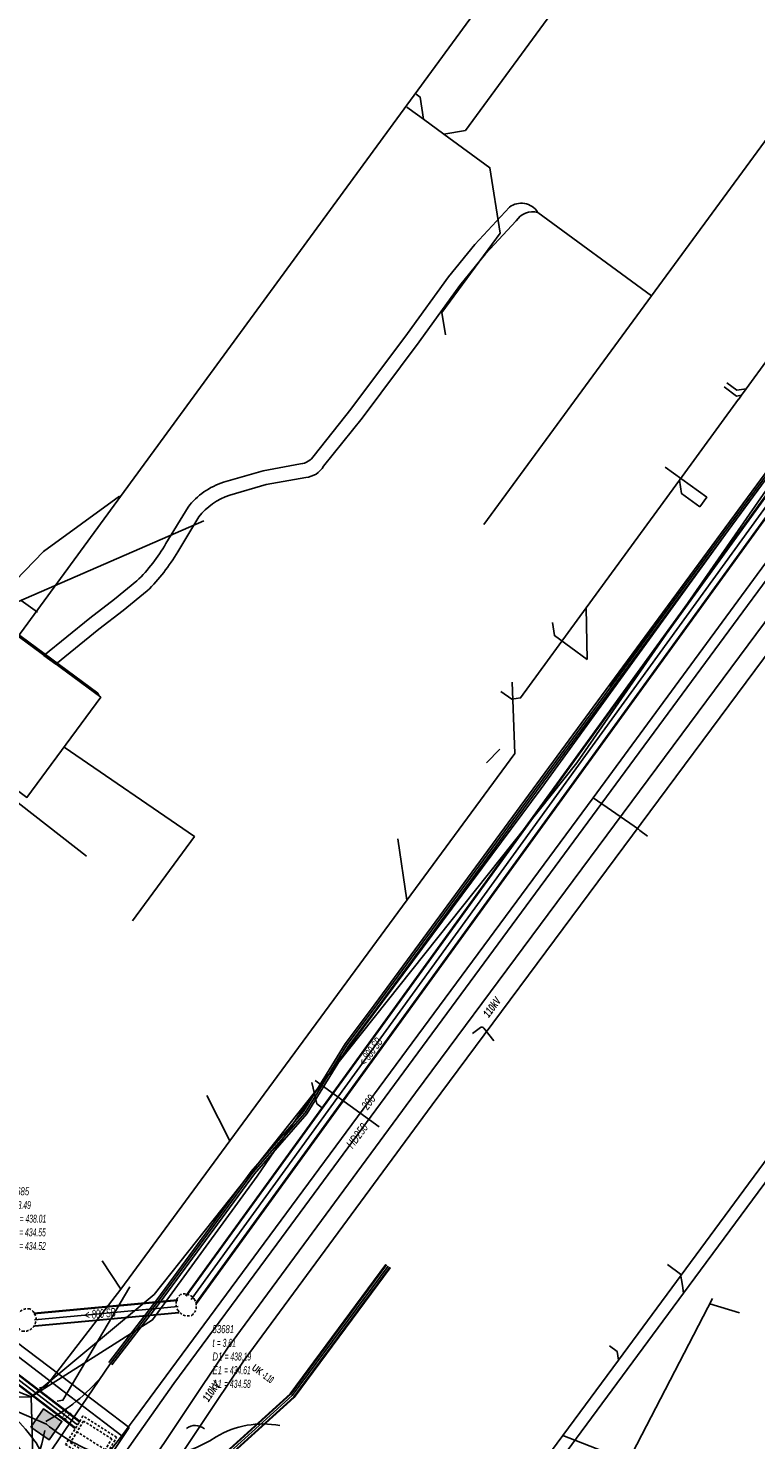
# Model space of a CAD drawing. Header units: metres. Extents: x 2695563 to 2696938, y 1260544 to 1262032.
# Tile 97 of 256: x 2696288 to 2696334, y 1261152 to 1261241. Entities that reach past the tile are written whole.
import ezdxf

# ---------------------------------------------------------------- set-up
doc = ezdxf.new("R2010")
doc.units = ezdxf.units.M
doc.linetypes.add('AUSGEZOGEN', pattern=[0])
doc.linetypes.add('STRICHLINIE2_S3', pattern=[0.25, 0.15, -0.1])
for name, color, linetype in [('AW_LK_ Haltung Text', 7, 'AUSGEZOGEN'), ('AW_LK_Ein-Auslauftext', 24, 'AUSGEZOGEN'), ('AW_LK_Haltung', 24, 'AUSGEZOGEN'), ('AW_LK_Normschacht Text', 24, 'AUSGEZOGEN'), ('AW_LK_Schacht Detaillinie', 24, 'AUSGEZOGEN'), ('AW_LK_Schacht Detailpolygon', 24, 'AUSGEZOGEN'), ('EW_Hoehenpunkt_Text', 7, 'AUSGEZOGEN'), ('EW_LK_Bauwerk_FL_Linie_Punkt', 1, 'AUSGEZOGEN'), ('EW_LK_Trasseabs', 1, 'AUSGEZOGEN'), ('EW_LK_Trasseabs_Text', 1, 'AUSGEZOGEN'), ('EW_LK_Trasserand', 1, 'AUSGEZOGEN'), ('FM_LK_SW_BAUWERK', 94, 'AUSGEZOGEN'), ('FM_LK_SW_TRASSEKANTE', 94, 'AUSGEZOGEN'), ('GA_LK_Leitung', 32, 'AUSGEZOGEN'), ('GA_LK_Leitung_Text', 32, 'AUSGEZOGEN'), ('TV_LK_LEITUNG', 92, 'AUSGEZOGEN'), ('WA_LK_Leitung', 171, 'AUSGEZOGEN'), ('WA_LK_Leitung_Text', 171, 'AUSGEZOGEN')]:
    doc.layers.add(name, color=color, linetype=linetype)
doc.styles.add('ARIAL', font='arial.ttf')
doc.styles.add('ARIALNARROW', font='ARIALN.TTF')
pattern_1 = [(0, (2708005, 1273150), (6075, 6075), [6075, -6075]), (90, (2708005, 1273150), (-6075, 6075), [6075, -6075])]

# ---------------------------------------------------------------- blocks, each defined once
blk = doc.blocks.new('COMPLEXOBJECT_1506')
at = {"layer": 'AW_LK_Schacht Detailpolygon', "color": 24, "linetype": 'STRICHLINIE2_S3', "transparency": 33554687}
for centre, radius, start, end in [((6286.729, 11160.021), 0.747, 79.67683, 162.62796), ((6286.515, 11160.094), 0.748, 338.98881, 62.25825), ((6286.726, 11160.021), 0.744, 162.55055, 243.51954), ((6286.516, 11160.091), 0.746, 260.61363, 339.19206)]:
    blk.add_arc(centre, radius, start, end, dxfattribs=at)
blk = doc.blocks.new('COMPLEXOBJECT_1507')
at = {"layer": 'AW_LK_Schacht Detailpolygon', "color": 24, "linetype": 'STRICHLINIE2_S3', "transparency": 33554687}
blk.add_line((6296.374, 11161.671), (6296.374, 11161.667), dxfattribs=at)
for centre, radius, start, end in [((6296.837, 11161.07), 0.756, 127.79042, 208.83478), ((6296.602, 11160.946), 0.76, 27.94863, 107.41938), ((6296.603, 11160.946), 0.759, 307.68189, 28.02231), ((6296.841, 11161.07), 0.759, 208.71338, 287.32985)]:
    blk.add_arc(centre, radius, start, end, dxfattribs=at)
blk = doc.blocks.new('COMPLEXOBJECT_1638')
at = {"layer": 'EW_LK_Trasserand', "color": 1, "linetype": 'AUSGEZOGEN', "transparency": 33554687}
for points in [[(6284.21, 11155.411), (6274.369, 11162.933), (6267.059, 11168.237), (6266.266, 11168.812), (6264.962, 11169.745), (6264.351, 11168.892)], [(6264.351, 11168.892), (6265.652, 11167.96), (6266.412, 11167.409), (6273.742, 11162.091), (6283.513, 11154.622)], [(6289.163, 11148.319), (6291.07, 11146.929), (6291.689, 11147.777), (6289.891, 11149.088)]]:
    blk.add_lwpolyline(points, dxfattribs=at)
for centre, radius, start, end in [((6275.705, 11143.994), 14.236, 35.7164, 53.31629), ((6275.273, 11143.549), 13.802, 35.69782, 53.34536), ((6296.537, 11157.075), 11.448, 208.55688, 229.89831), ((6297.109, 11157.663), 11.209, 208.55814, 229.91196)]:
    blk.add_arc(centre, radius, start, end, dxfattribs=at)
blk = doc.blocks.new('COMPLEXOBJECT_1780')
at = {"layer": 'EW_LK_Trasserand', "color": 1, "linetype": 'AUSGEZOGEN', "transparency": 33554687}
for p, q in [((6318.876, 11229.918), (6318.865, 11229.932)), ((6296.841, 11211.334), (6295.447, 11209.023)), ((6296.189, 11208.511), (6297.513, 11210.706))]:
    blk.add_line(p, q, dxfattribs=at)
for points in [[(6317.095, 11230.249), (6314.911, 11227.882), (6313.261, 11225.862), (6310.678, 11222.283), (6307.104, 11217.497), (6304.779, 11214.588)], [(6305.385, 11213.906), (6307.816, 11216.947), (6311.404, 11221.751), (6313.975, 11225.314), (6315.591, 11227.292), (6317.513, 11229.375)], [(6303.925, 11214.057), (6301.564, 11213.622), (6299.073, 11212.901)], [(6299.467, 11212.079), (6301.772, 11212.746), (6304.255, 11213.203)], [(6293.615, 11206.675), (6292.202, 11205.514), (6290.654, 11204.332), (6287.762, 11201.967), (6288.513, 11201.414)], [(6288.513, 11201.414), (6291.212, 11203.626), (6292.76, 11204.808), (6294.263, 11206.043)]]:
    blk.add_lwpolyline(points, dxfattribs=at)
for centre, radius, start, end in [((6317.834, 11229.273), 1.224, 32.56102, 127.13139), ((6318.562, 11228.724), 1.234, 75.25251, 148.19077), ((6303.852, 11215.126), 1.072, 273.88805, 329.85698), ((6304.158, 11214.618), 1.418, 273.90676, 329.8667), ((6300.572, 11208.393), 4.751, 108.39143, 141.75095), ((6300.794, 11208.113), 4.182, 108.50452, 141.68393), ((6285.987, 11214.515), 10.939, 314.21333, 329.86122), ((6286.175, 11214.34), 11.587, 314.26831, 329.79552)]:
    blk.add_arc(centre, radius, start, end, dxfattribs=at)
blk = doc.blocks.new('COMPLEXOBJECT_1954')
at = {"layer": 'EW_LK_Trasseabs', "color": 1, "linetype": 'AUSGEZOGEN', "transparency": 33554687}
blk.add_line((6314.76, 11178.129), (6315.264, 11178.498), dxfattribs=at)
blk.add_arc((6315.357, 11178.373), 0.156, 35.3381, 126.6634, dxfattribs=at)
blk = doc.blocks.new('COMPLEXOBJECT_2766')
at = {"layer": 'FM_LK_SW_TRASSEKANTE', "color": 94, "linetype": 'AUSGEZOGEN', "transparency": 33554687}
blk.add_line((6279.23, 11195.047), (6264.535, 11175.816), dxfattribs=at)
blk.add_lwpolyline([(6290.443, 11189.309), (6286.327, 11192.53), (6282.59, 11195.456)], dxfattribs=at)
blk.add_arc((6281.075, 11193.897), 2.174, 45.81783, 148.06268, dxfattribs=at)
blk = doc.blocks.new('COMPLEXOBJECT_2767')
at = {"layer": 'FM_LK_SW_TRASSEKANTE', "color": 94, "linetype": 'AUSGEZOGEN', "transparency": 33554687}
blk.add_lwpolyline([(6291.944, 11157.307), (6291.94, 11157.303), (6286.181, 11148.814)], dxfattribs=at)
blk.add_arc((6275.389, 11155.366), 12.626, 328.73685, 349.62664, dxfattribs=at)
blk = doc.blocks.new('COMPLEXOBJECT_2786')
at = {"layer": 'FM_LK_SW_TRASSEKANTE', "color": 94, "linetype": 'AUSGEZOGEN', "transparency": 33554687}
for centre, radius, start, end in [((6301.53, 11147.875), 5.628, 78.75671, 121.19897), ((6293.694, 11160.459), 9.197, 255.53079, 302.3419)]:
    blk.add_arc(centre, radius, start, end, dxfattribs=at)
blk = doc.blocks.new('COMPLEXOBJECT_2787')
at = {"layer": 'FM_LK_SW_TRASSEKANTE', "color": 94, "linetype": 'AUSGEZOGEN', "transparency": 33554687}
blk.add_lwpolyline([(6264.884, 11168.462), (6267.722, 11167.239), (6282.381, 11155.882), (6287.916, 11153.484)], dxfattribs=at)
blk.add_arc((6294.92, 11162.011), 11.035, 230.60002, 251.37468, dxfattribs=at)

msp = doc.modelspace()

# ---------------------------------------------------------------- hatches: boundary and pattern name
at = {"layer": 'EW_LK_Bauwerk_FL_Linie_Punkt', "lineweight": 18, "transparency": 33554687}
h = msp.add_hatch(dxfattribs=at)
h.set_pattern_fill('MUSTER', color=1, scale=4050, style=0, pattern_type=2)
h.set_pattern_definition([(0, (2703955, 1269100), (4050, 4050), [4050, -4050]), (90, (2703955, 1269100), (-4050, 4050), [4050, -4050])])
h.paths.add_polyline_path([(2696284.843, 1261192.21), (2696286.128, 1261193.956), (2696287.658, 1261192.83), (2696292.306, 1261199.147), (2696285.484, 1261204.166), (2696281.632, 1261198.931), (2696283.001, 1261197.923), (2696280.921, 1261195.096)], flags=0)
at = {"layer": 'EW_LK_Trasserand', "lineweight": 18, "transparency": 33554687}
h = msp.add_hatch(dxfattribs=at)
h.set_pattern_fill('MUSTER', color=1, scale=6075, style=0, pattern_type=2)
h.set_pattern_definition(pattern_1)
h.paths.add_polyline_path([(2696294.878, 1261149.969), (2696295.936, 1261149.223), (2696301.355, 1261157.326), (2696313.199, 1261173.434), (2696335.16, 1261203.049), (2696352.396, 1261226.486), (2696414.375, 1261310.617), (2696416.694, 1261314.071), (2696422.608, 1261322.124), (2696425.685, 1261326.06), (2696428.764, 1261330), (2696434.868, 1261337.915), (2696433.878, 1261338.679), (2696427.778, 1261330.768), (2696421.496, 1261322.975), (2696415.566, 1261314.9), (2696413.199, 1261311.465), (2696351.348, 1261227.256), (2696334.132, 1261203.845), (2696312.153, 1261174.206), (2696300.298, 1261158.082)], flags=0)
h = msp.add_hatch(dxfattribs=at)
h.set_pattern_fill('MUSTER', color=1, scale=6075, style=0, pattern_type=2)
h.set_pattern_definition(pattern_1)
h.paths.add_polyline_path([(2696289.483, 1261201.224), (2696292.182, 1261203.436), (2696293.73, 1261204.618), (2696295.233, 1261205.853), (2696295.305, 1261205.924), (2696295.377, 1261205.996), (2696295.448, 1261206.068), (2696295.518, 1261206.141), (2696295.588, 1261206.214), (2696295.657, 1261206.288), (2696295.725, 1261206.363), (2696295.793, 1261206.438), (2696295.86, 1261206.514), (2696295.927, 1261206.591), (2696295.992, 1261206.668), (2696296.057, 1261206.746), (2696296.122, 1261206.824), (2696296.185, 1261206.902), (2696296.248, 1261206.982), (2696296.311, 1261207.062), (2696296.372, 1261207.142), (2696296.433, 1261207.223), (2696296.494, 1261207.304), (2696296.553, 1261207.386), (2696296.612, 1261207.469), (2696296.67, 1261207.552), (2696296.727, 1261207.635), (2696296.784, 1261207.719), (2696296.84, 1261207.804), (2696296.895, 1261207.889), (2696296.949, 1261207.974), (2696297.003, 1261208.06), (2696297.056, 1261208.147), (2696297.108, 1261208.234), (2696297.159, 1261208.321), (2696298.483, 1261210.516), (2696298.532, 1261210.577), (2696298.582, 1261210.637), (2696298.633, 1261210.696), (2696298.686, 1261210.754), (2696298.739, 1261210.811), (2696298.794, 1261210.867), (2696298.849, 1261210.922), (2696298.906, 1261210.976), (2696298.963, 1261211.029), (2696299.022, 1261211.08), (2696299.081, 1261211.131), (2696299.141, 1261211.181), (2696299.203, 1261211.229), (2696299.265, 1261211.276), (2696299.328, 1261211.322), (2696299.392, 1261211.367), (2696299.457, 1261211.411), (2696299.522, 1261211.453), (2696299.589, 1261211.495), (2696299.656, 1261211.535), (2696299.724, 1261211.573), (2696299.792, 1261211.611), (2696299.861, 1261211.647), (2696299.931, 1261211.682), (2696300.002, 1261211.716), (2696300.073, 1261211.748), (2696300.145, 1261211.779), (2696300.217, 1261211.808), (2696300.29, 1261211.837), (2696300.363, 1261211.864), (2696300.437, 1261211.889), (2696302.742, 1261212.556), (2696305.225, 1261213.013), (2696305.27, 1261213.017), (2696305.314, 1261213.022), (2696305.358, 1261213.028), (2696305.402, 1261213.036), (2696305.446, 1261213.046), (2696305.489, 1261213.056), (2696305.532, 1261213.068), (2696305.575, 1261213.082), (2696305.617, 1261213.097), (2696305.659, 1261213.113), (2696305.7, 1261213.13), (2696305.74, 1261213.149), (2696305.78, 1261213.169), (2696305.82, 1261213.19), (2696305.859, 1261213.212), (2696305.896, 1261213.236), (2696305.934, 1261213.26), (2696305.97, 1261213.286), (2696306.006, 1261213.313), (2696306.04, 1261213.342), (2696306.074, 1261213.371), (2696306.107, 1261213.401), (2696306.139, 1261213.433), (2696306.17, 1261213.465), (2696306.199, 1261213.498), (2696306.228, 1261213.532), (2696306.256, 1261213.567), (2696306.282, 1261213.603), (2696306.308, 1261213.64), (2696306.332, 1261213.678), (2696306.355, 1261213.716), (2696308.786, 1261216.757), (2696312.374, 1261221.561), (2696314.945, 1261225.124), (2696316.561, 1261227.102), (2696318.483, 1261229.185), (2696318.511, 1261229.228), (2696318.54, 1261229.269), (2696318.571, 1261229.309), (2696318.603, 1261229.348), (2696318.638, 1261229.385), (2696318.673, 1261229.421), (2696318.71, 1261229.456), (2696318.749, 1261229.489), (2696318.789, 1261229.52), (2696318.83, 1261229.55), (2696318.872, 1261229.578), (2696318.916, 1261229.604), (2696318.96, 1261229.628), (2696319.005, 1261229.651), (2696319.052, 1261229.671), (2696319.099, 1261229.69), (2696319.147, 1261229.707), (2696319.195, 1261229.722), (2696319.244, 1261229.735), (2696319.294, 1261229.745), (2696319.343, 1261229.754), (2696319.394, 1261229.761), (2696319.444, 1261229.766), (2696319.495, 1261229.768), (2696319.545, 1261229.769), (2696319.596, 1261229.767), (2696319.647, 1261229.763), (2696319.697, 1261229.758), (2696319.747, 1261229.75), (2696319.797, 1261229.74), (2696319.846, 1261229.728), (2696319.835, 1261229.742), (2696319.798, 1261229.796), (2696319.759, 1261229.848), (2696319.717, 1261229.898), (2696319.672, 1261229.945), (2696319.625, 1261229.99), (2696319.576, 1261230.033), (2696319.524, 1261230.072), (2696319.471, 1261230.109), (2696319.415, 1261230.143), (2696319.358, 1261230.174), (2696319.299, 1261230.202), (2696319.239, 1261230.227), (2696319.177, 1261230.249), (2696319.115, 1261230.267), (2696319.051, 1261230.282), (2696318.987, 1261230.293), (2696318.923, 1261230.301), (2696318.858, 1261230.306), (2696318.792, 1261230.307), (2696318.727, 1261230.305), (2696318.662, 1261230.299), (2696318.598, 1261230.29), (2696318.534, 1261230.277), (2696318.471, 1261230.261), (2696318.409, 1261230.242), (2696318.348, 1261230.219), (2696318.288, 1261230.193), (2696318.23, 1261230.164), (2696318.173, 1261230.132), (2696318.118, 1261230.097), (2696318.065, 1261230.059), (2696315.881, 1261227.692), (2696314.231, 1261225.672), (2696311.648, 1261222.093), (2696308.074, 1261217.307), (2696305.749, 1261214.398), (2696305.732, 1261214.369), (2696305.713, 1261214.341), (2696305.694, 1261214.313), (2696305.674, 1261214.286), (2696305.653, 1261214.259), (2696305.631, 1261214.233), (2696305.609, 1261214.208), (2696305.585, 1261214.184), (2696305.561, 1261214.16), (2696305.537, 1261214.137), (2696305.511, 1261214.115), (2696305.485, 1261214.094), (2696305.458, 1261214.073), (2696305.431, 1261214.054), (2696305.402, 1261214.035), (2696305.374, 1261214.017), (2696305.345, 1261214), (2696305.315, 1261213.984), (2696305.285, 1261213.969), (2696305.254, 1261213.955), (2696305.223, 1261213.942), (2696305.191, 1261213.93), (2696305.159, 1261213.919), (2696305.127, 1261213.909), (2696305.095, 1261213.9), (2696305.062, 1261213.892), (2696305.029, 1261213.885), (2696304.996, 1261213.879), (2696304.962, 1261213.874), (2696304.929, 1261213.87), (2696304.895, 1261213.867), (2696302.534, 1261213.432), (2696300.043, 1261212.711), (2696299.959, 1261212.682), (2696299.875, 1261212.652), (2696299.792, 1261212.619), (2696299.709, 1261212.586), (2696299.627, 1261212.551), (2696299.546, 1261212.514), (2696299.465, 1261212.476), (2696299.385, 1261212.436), (2696299.306, 1261212.395), (2696299.228, 1261212.352), (2696299.15, 1261212.308), (2696299.073, 1261212.262), (2696298.998, 1261212.215), (2696298.923, 1261212.166), (2696298.849, 1261212.117), (2696298.776, 1261212.065), (2696298.704, 1261212.013), (2696298.633, 1261211.959), (2696298.563, 1261211.903), (2696298.494, 1261211.847), (2696298.426, 1261211.789), (2696298.359, 1261211.73), (2696298.293, 1261211.669), (2696298.229, 1261211.608), (2696298.165, 1261211.545), (2696298.103, 1261211.481), (2696298.042, 1261211.416), (2696297.983, 1261211.349), (2696297.924, 1261211.282), (2696297.867, 1261211.214), (2696297.811, 1261211.144), (2696296.417, 1261208.833), (2696296.368, 1261208.75), (2696296.319, 1261208.667), (2696296.269, 1261208.585), (2696296.218, 1261208.503), (2696296.166, 1261208.422), (2696296.114, 1261208.341), (2696296.061, 1261208.26), (2696296.007, 1261208.18), (2696295.952, 1261208.101), (2696295.897, 1261208.022), (2696295.841, 1261207.943), (2696295.785, 1261207.865), (2696295.727, 1261207.788), (2696295.669, 1261207.711), (2696295.611, 1261207.634), (2696295.552, 1261207.558), (2696295.492, 1261207.483), (2696295.431, 1261207.408), (2696295.37, 1261207.334), (2696295.308, 1261207.26), (2696295.245, 1261207.187), (2696295.182, 1261207.114), (2696295.118, 1261207.042), (2696295.054, 1261206.97), (2696294.989, 1261206.899), (2696294.923, 1261206.829), (2696294.856, 1261206.759), (2696294.79, 1261206.689), (2696294.722, 1261206.621), (2696294.654, 1261206.553), (2696294.585, 1261206.485), (2696293.172, 1261205.324), (2696291.624, 1261204.142), (2696288.732, 1261201.777)], flags=0)
h = msp.add_hatch(dxfattribs=at)
h.set_pattern_fill('MUSTER', color=1, scale=6075, style=0, pattern_type=2)
h.set_pattern_definition(pattern_1)
h.paths.add_polyline_path([(2696265.321, 1261168.702), (2696266.622, 1261167.77), (2696267.382, 1261167.219), (2696274.712, 1261161.901), (2696284.483, 1261154.432), (2696284.593, 1261154.35), (2696284.701, 1261154.266), (2696284.809, 1261154.182), (2696284.916, 1261154.096), (2696285.023, 1261154.009), (2696285.128, 1261153.921), (2696285.233, 1261153.833), (2696285.336, 1261153.743), (2696285.439, 1261153.652), (2696285.541, 1261153.56), (2696285.642, 1261153.467), (2696285.742, 1261153.373), (2696285.841, 1261153.278), (2696285.939, 1261153.183), (2696286.036, 1261153.086), (2696286.132, 1261152.988), (2696286.227, 1261152.889), (2696286.321, 1261152.79), (2696286.414, 1261152.689), (2696286.507, 1261152.588), (2696286.598, 1261152.485), (2696286.688, 1261152.382), (2696286.777, 1261152.278), (2696286.865, 1261152.172), (2696286.952, 1261152.066), (2696287.038, 1261151.96), (2696287.123, 1261151.852), (2696287.207, 1261151.743), (2696287.29, 1261151.634), (2696287.371, 1261151.524), (2696287.452, 1261151.413), (2696287.518, 1261151.293), (2696287.586, 1261151.173), (2696287.656, 1261151.054), (2696287.727, 1261150.936), (2696287.799, 1261150.819), (2696287.872, 1261150.703), (2696287.947, 1261150.588), (2696288.024, 1261150.473), (2696288.101, 1261150.36), (2696288.18, 1261150.247), (2696288.261, 1261150.136), (2696288.343, 1261150.025), (2696288.426, 1261149.915), (2696288.51, 1261149.807), (2696288.596, 1261149.699), (2696288.683, 1261149.593), (2696288.771, 1261149.487), (2696288.861, 1261149.383), (2696288.951, 1261149.279), (2696289.043, 1261149.177), (2696289.137, 1261149.076), (2696289.231, 1261148.976), (2696289.327, 1261148.877), (2696289.423, 1261148.779), (2696289.521, 1261148.683), (2696289.621, 1261148.588), (2696289.721, 1261148.493), (2696289.822, 1261148.4), (2696289.925, 1261148.309), (2696290.028, 1261148.218), (2696290.133, 1261148.129), (2696292.04, 1261146.739), (2696292.659, 1261147.587), (2696290.861, 1261148.898), (2696290.758, 1261148.985), (2696290.657, 1261149.074), (2696290.556, 1261149.164), (2696290.457, 1261149.255), (2696290.359, 1261149.347), (2696290.262, 1261149.441), (2696290.166, 1261149.535), (2696290.071, 1261149.631), (2696289.977, 1261149.728), (2696289.885, 1261149.826), (2696289.793, 1261149.925), (2696289.703, 1261150.025), (2696289.614, 1261150.126), (2696289.526, 1261150.228), (2696289.44, 1261150.332), (2696289.355, 1261150.436), (2696289.271, 1261150.541), (2696289.188, 1261150.648), (2696289.107, 1261150.755), (2696289.027, 1261150.864), (2696288.948, 1261150.973), (2696288.87, 1261151.083), (2696288.794, 1261151.194), (2696288.719, 1261151.306), (2696288.646, 1261151.419), (2696288.574, 1261151.533), (2696288.503, 1261151.648), (2696288.434, 1261151.763), (2696288.366, 1261151.88), (2696288.299, 1261151.997), (2696288.234, 1261152.115), (2696288.151, 1261152.229), (2696288.067, 1261152.342), (2696287.982, 1261152.455), (2696287.896, 1261152.566), (2696287.808, 1261152.677), (2696287.72, 1261152.787), (2696287.63, 1261152.896), (2696287.54, 1261153.004), (2696287.448, 1261153.111), (2696287.355, 1261153.218), (2696287.261, 1261153.323), (2696287.166, 1261153.428), (2696287.071, 1261153.531), (2696286.974, 1261153.634), (2696286.876, 1261153.735), (2696286.777, 1261153.836), (2696286.677, 1261153.935), (2696286.576, 1261154.034), (2696286.474, 1261154.131), (2696286.371, 1261154.228), (2696286.268, 1261154.324), (2696286.163, 1261154.418), (2696286.057, 1261154.512), (2696285.951, 1261154.604), (2696285.843, 1261154.695), (2696285.735, 1261154.786), (2696285.626, 1261154.875), (2696285.516, 1261154.963), (2696285.405, 1261155.05), (2696285.293, 1261155.136), (2696285.18, 1261155.221), (2696275.339, 1261162.743), (2696268.029, 1261168.047), (2696267.236, 1261168.622), (2696265.932, 1261169.555)], flags=0)
at = {"layer": 'FM_LK_SW_BAUWERK', "transparency": 33554687}
msp.add_hatch(color=7, dxfattribs=at).paths.add_polyline_path([(2696287.912, 1261153.117), (2696289.063, 1261152.32), (2696289.86, 1261153.471), (2696288.708, 1261154.268)])

# ---------------------------------------------------------------- linework, layer by layer
at = {"layer": 'AW_LK_Haltung', "color": 24, "linetype": 'AUSGEZOGEN', "transparency": 33554687}
for p, q in [((2696311.598, 1261236.364), (2696312.271, 1261235.872)), ((2696288.315, 1261204.504), (2696287.299, 1261205.252)), ((2696322.963, 1261201.524), (2696322.905, 1261204.778)), ((2696291.496, 1261199.743), (2696291.492, 1261199.868)), ((2696316.614, 1261195.005), (2696317.467, 1261195.88)), ((2696311.024, 1261190.215), (2696311.597, 1261186.344)), ((2696344.307, 1261182.286), (2696329.033, 1261161.558)), ((2696309.847, 1261172.052), (2696305.825, 1261174.98)), ((2696298.997, 1261174.028), (2696300.439, 1261171.167)), ((2696300.439, 1261171.167), (2696293.568, 1261161.821)), ((2696292.393, 1261163.599), (2696293.568, 1261161.821)), ((2696330.853, 1261161.219), (2696321.246, 1261142.658)), ((2696332.556, 1261160.326), (2696330.682, 1261160.883)), ((2696324.389, 1261151.42), (2696321.426, 1261152.583))]:
    msp.add_line(p, q, dxfattribs=at)
at = {"layer": 'AW_LK_Haltung', "linetype": 'AUSGEZOGEN', "transparency": 33554687}
for p, q in [((2696338.216, 1261217.409), (2696297.66, 1261161.401)), ((2696338.233, 1261217.397), (2696297.677, 1261161.389)), ((2696338.25, 1261217.384), (2696297.694, 1261161.376)), ((2696338.864, 1261216.94), (2696298.308, 1261160.932)), ((2696338.881, 1261216.927), (2696298.325, 1261160.919)), ((2696338.898, 1261216.915), (2696298.342, 1261160.907)), ((2696290.99, 1261153.43), (2696235.593, 1261195.846)), ((2696291.002, 1261153.445), (2696235.605, 1261195.861)), ((2696291.014, 1261153.461), (2696235.617, 1261195.877)), ((2696290.686, 1261153.033), (2696235.289, 1261195.449)), ((2696290.698, 1261153.049), (2696235.301, 1261195.465)), ((2696290.71, 1261153.064), (2696235.313, 1261195.48)), ((2696310.281, 1261163.371), (2696304.254, 1261155.218)), ((2696310.297, 1261163.359), (2696304.268, 1261155.204)), ((2696310.313, 1261163.347), (2696304.283, 1261155.191)), ((2696310.523, 1261163.193), (2696304.477, 1261155.015)), ((2696310.539, 1261163.181), (2696304.492, 1261155.002)), ((2696310.555, 1261163.169), (2696304.506, 1261154.988)), ((2696297.153, 1261161.149), (2696288.084, 1261160.308)), ((2696297.155, 1261161.128), (2696288.086, 1261160.287)), ((2696297.157, 1261161.108), (2696288.088, 1261160.267)), ((2696297.227, 1261160.352), (2696288.158, 1261159.511)), ((2696297.229, 1261160.332), (2696288.16, 1261159.491)), ((2696297.231, 1261160.311), (2696288.162, 1261159.47)), ((2696304.254, 1261155.218), (2696298.352, 1261149.881)), ((2696304.268, 1261155.204), (2696298.368, 1261149.869)), ((2696304.283, 1261155.191), (2696298.384, 1261149.857)), ((2696304.477, 1261155.015), (2696298.594, 1261149.695)), ((2696304.492, 1261155.002), (2696298.61, 1261149.683)), ((2696304.506, 1261154.988), (2696298.626, 1261149.671))]:
    msp.add_line(p, q, dxfattribs=at)
at = {"layer": 'AW_LK_Haltung', "color": 255, "transparency": 33554687}
for p, q in [((2696338.557, 1261217.162), (2696298.001, 1261161.154)), ((2696290.85, 1261153.247), (2696235.453, 1261195.663)), ((2696310.418, 1261163.27), (2696304.38, 1261155.103)), ((2696297.192, 1261160.73), (2696288.123, 1261159.889)), ((2696304.38, 1261155.103), (2696298.489, 1261149.776))]:
    msp.add_line(p, q, dxfattribs=at)
at = {"layer": 'AW_LK_Haltung', "color": 24, "linetype": 'AUSGEZOGEN', "transparency": 33554687}
for points in [[(2696313.918, 1261234.668), (2696315.29, 1261234.881), (2696327.43, 1261251.481)], [(2696312.189, 1261237.172), (2696312.432, 1261236.994), (2696312.649, 1261235.596)], [(2696312.271, 1261235.872), (2696312.649, 1261235.596), (2696313.918, 1261234.668)], [(2696314.031, 1261222.011), (2696313.812, 1261223.422), (2696317.469, 1261228.423), (2696316.83, 1261232.538), (2696313.918, 1261234.668)], [(2696332.508, 1261217.949), (2696332.684, 1261218.192), (2696332.979, 1261218.596), (2696334.393, 1261220.535), (2696334.951, 1261220.622), (2696336.236, 1261219.681)], [(2696331.755, 1261218.971), (2696332.392, 1261218.504), (2696332.979, 1261218.596)], [(2696331.586, 1261218.723), (2696332.377, 1261218.144), (2696332.684, 1261218.192)], [(2696317.528, 1261199.518), (2696318.21, 1261199.018), (2696318.769, 1261199.105), (2696322.905, 1261204.778), (2696328.779, 1261212.835), (2696332.507, 1261217.949)], [(2696327.879, 1261213.659), (2696330.495, 1261211.755), (2696330.057, 1261211.155)], [(2696330.057, 1261211.155), (2696328.909, 1261211.995), (2696328.779, 1261212.835)], [(2696298.809, 1261210.279), (2696285.321, 1261204.409), (2696284.273, 1261203.961), (2696277.714, 1261194.998), (2696278.355, 1261190.827)], [(2696292.206, 1261199.231), (2696292.124, 1261199.405), (2696285.34, 1261204.397)], [(2696320.782, 1261203.864), (2696320.894, 1261203.039), (2696322.963, 1261201.524)], [(2696318.238, 1261200.105), (2696318.395, 1261195.592), (2696300.439, 1261171.167)], [(2696338.887, 1261176.279), (2696338.724, 1261176.058), (2696334.357, 1261170.132), (2696324.926, 1261157.333), (2696321.426, 1261152.583), (2696318.631, 1261148.79), (2696318.482, 1261148.416)], [(2696305.606, 1261174.84), (2696305.933, 1261173.507), (2696306.269, 1261173.245)], [(2696328.022, 1261163.375), (2696328.848, 1261162.767), (2696328.961, 1261162.052), (2696329.033, 1261161.558)], [(2696294.144, 1261161.967), (2696289.928, 1261154.805), (2696289.559, 1261154.742)], [(2696293.568, 1261161.821), (2696288.822, 1261155.655), (2696288.446, 1261155.588)], [(2696329.033, 1261161.558), (2696313.306, 1261140.215), (2696312.95, 1261139.892)], [(2696324.364, 1261158.244), (2696324.842, 1261157.889), (2696324.926, 1261157.333)]]:
    msp.add_lwpolyline(points, dxfattribs=at)
at = {"layer": 'AW_LK_Schacht Detaillinie', "color": 24, "linetype": 'STRICHLINIE2_S3', "transparency": 33554687}
msp.add_line((2696292.59, 1261151.688), (2696290.811, 1261152.813), dxfattribs=at)
at = {"layer": 'AW_LK_Schacht Detaillinie', "color": 24, "linetype": 'AUSGEZOGEN', "transparency": 33554687}
msp.add_lwpolyline([(2696336.373, 1261270.369), (2696310.965, 1261235.626), (2696281.386, 1261195.2)], dxfattribs=at)
at = {"layer": 'AW_LK_Schacht Detailpolygon', "color": 24, "linetype": 'STRICHLINIE2_S3', "transparency": 33554687}
for points in [[(2696291.189, 1261153.816), (2696290.094, 1261152.023), (2696292.232, 1261150.672), (2696293.311, 1261152.474), (2696291.189, 1261153.816)], [(2696291.225, 1261153.492), (2696290.394, 1261152.13), (2696292.169, 1261151.008), (2696293.011, 1261152.368), (2696291.225, 1261153.492)]]:
    msp.add_lwpolyline(points, close=True, dxfattribs=at)
at = {"layer": 'EW_LK_Bauwerk_FL_Linie_Punkt', "color": 1, "linetype": 'AUSGEZOGEN', "transparency": 33554687}
msp.add_lwpolyline([(2696284.843, 1261192.21), (2696286.128, 1261193.956), (2696287.658, 1261192.83), (2696292.306, 1261199.147), (2696285.484, 1261204.166), (2696281.632, 1261198.931), (2696283.001, 1261197.923), (2696280.921, 1261195.096), (2696284.843, 1261192.21)], close=True, dxfattribs=at)
at = {"layer": 'EW_LK_Trasseabs', "color": 1, "linetype": 'AUSGEZOGEN', "transparency": 33554687}
for p, q in [((2696327.021, 1261224.471), (2696342.514, 1261245.62)), ((2696319.846, 1261229.728), (2696327.021, 1261224.471)), ((2696316.451, 1261210.042), (2696327.021, 1261224.471)), ((2696316.455, 1261178.273), (2696317.072, 1261177.469))]:
    msp.add_line(p, q, dxfattribs=at)
msp.add_lwpolyline([(2696294.309, 1261185.054), (2696298.212, 1261190.359), (2696289.997, 1261196.008)], dxfattribs=at)
msp.add_arc((2696298.25, 1261152.311), 0.905, 49.25223, 127.01679, dxfattribs=at)
at = {"layer": 'EW_LK_Trasserand', "color": 1, "linetype": 'AUSGEZOGEN', "transparency": 33554687}
msp.add_lwpolyline([(2696294.878, 1261149.969), (2696295.936, 1261149.223), (2696301.355, 1261157.326), (2696313.199, 1261173.434), (2696335.16, 1261203.049), (2696352.396, 1261226.486), (2696414.375, 1261310.617), (2696416.694, 1261314.071), (2696422.608, 1261322.124), (2696425.685, 1261326.06), (2696428.764, 1261330), (2696434.868, 1261337.915), (2696433.878, 1261338.679), (2696427.778, 1261330.768), (2696421.496, 1261322.975), (2696415.566, 1261314.9), (2696413.199, 1261311.465), (2696351.348, 1261227.256), (2696334.132, 1261203.845), (2696312.153, 1261174.206), (2696300.298, 1261158.082), (2696294.878, 1261149.969)], close=True, dxfattribs=at)
at = {"layer": 'FM_LK_SW_BAUWERK', "color": 94, "transparency": 33554687}
msp.add_lwpolyline([(2696287.912, 1261153.117), (2696289.063, 1261152.32), (2696289.86, 1261153.471), (2696288.708, 1261154.268), (2696287.912, 1261153.117)], close=True, dxfattribs=at)
at = {"layer": 'FM_LK_SW_TRASSEKANTE', "linetype": 'AUSGEZOGEN', "transparency": 33554687}
for p, q in [((2696324.339, 1261199.876), (2696340.261, 1261221.557)), ((2696340.257, 1261221.551), (2696324.387, 1261199.941)), ((2696324.541, 1261199.728), (2696340.455, 1261221.397)), ((2696340.459, 1261221.403), (2696324.589, 1261199.793)), ((2696324.387, 1261199.941), (2696309.316, 1261179.42)), ((2696324.589, 1261199.793), (2696309.516, 1261179.27)), ((2696309.316, 1261179.42), (2696307.713, 1261177.291)), ((2696309.516, 1261179.27), (2696307.919, 1261177.149)), ((2696307.713, 1261177.291), (2696305.083, 1261173.019)), ((2696307.919, 1261177.149), (2696305.285, 1261172.871)), ((2696305.083, 1261173.019), (2696301.797, 1261169.243)), ((2696305.285, 1261172.871), (2696301.993, 1261169.087)), ((2696301.797, 1261169.243), (2696295.842, 1261161.143)), ((2696301.993, 1261169.087), (2696296.042, 1261160.993)), ((2696295.842, 1261161.143), (2696292.815, 1261157.194)), ((2696296.042, 1261160.993), (2696293.013, 1261157.042))]:
    msp.add_line(p, q, dxfattribs=at)
at = {"layer": 'FM_LK_SW_TRASSEKANTE', "color": 255, "transparency": 33554687}
for p, q in [((2696324.44, 1261199.802), (2696340.358, 1261221.477)), ((2696340.358, 1261221.477), (2696324.488, 1261199.867)), ((2696324.488, 1261199.867), (2696309.416, 1261179.345)), ((2696309.416, 1261179.345), (2696307.816, 1261177.22)), ((2696307.816, 1261177.22), (2696305.184, 1261172.945)), ((2696305.184, 1261172.945), (2696301.895, 1261169.165)), ((2696301.895, 1261169.165), (2696295.942, 1261161.068)), ((2696295.942, 1261161.068), (2696292.914, 1261157.118))]:
    msp.add_line(p, q, dxfattribs=at)
at = {"layer": 'FM_LK_SW_TRASSEKANTE', "color": 94, "linetype": 'AUSGEZOGEN', "transparency": 33554687}
msp.add_arc((2696282.818, 1261164.544), 12.617, 298.58113, 319.48516, dxfattribs=at)
at = {"layer": 'GA_LK_Leitung', "color": 32, "linetype": 'AUSGEZOGEN', "transparency": 33554687}
for points in [[(2696296.905, 1261155.868), (2696303.394, 1261164.661), (2696350.009, 1261227.949), (2696413.963, 1261314.987), (2696415.142, 1261316.494)], [(2696292.43, 1261154.342), (2696274.807, 1261167.709), (2696252.452, 1261184.767), (2696247.101, 1261188.85), (2696245.196, 1261190.32), (2696235.732, 1261197.568), (2696197.648, 1261226.802), (2696196.417, 1261227.747)], [(2696296.905, 1261155.868), (2696293.349, 1261150.788), (2696287.469, 1261141.91), (2696238.216, 1261069.009), (2696236.425, 1261066.353), (2696229.484, 1261056.103), (2696202.669, 1261016.583), (2696195.242, 1261006.784), (2696186.577, 1260995.709)], [(2696292.43, 1261154.342), (2696294.092, 1261153.08), (2696284.31, 1261138.44), (2696275.3, 1261125.13), (2696267.29, 1261113.28), (2696259.117, 1261101.082), (2696254.92, 1261094.97)]]:
    msp.add_lwpolyline(points, dxfattribs=at)
at = {"layer": 'TV_LK_LEITUNG', "color": 92, "linetype": 'AUSGEZOGEN', "transparency": 33554687}
for points in [[(2695954.521, 1261432.817), (2695982.78, 1261401.523), (2696040.347, 1261343.241), (2696043.85, 1261339.695), (2696045.936, 1261332.298), (2696055.988, 1261322.246), (2696059.781, 1261323.763), (2696065.092, 1261322.246), (2696142.093, 1261264.021), (2696182.3, 1261233.107), (2696188.748, 1261226.788), (2696191.783, 1261223.814), (2696284.336, 1261154.968), (2696287.921, 1261155.02)], [(2696287.921, 1261155.02), (2696295.671, 1261161.475), (2696306.354, 1261174.922), (2696322.316, 1261195.013), (2696343.172, 1261225.072), (2696360.128, 1261249.512), (2696377.919, 1261273.669), (2696396.603, 1261299.825), (2696413.779, 1261321.931), (2696430.42, 1261342.855), (2696444.315, 1261357.095), (2696445.608, 1261358.838), (2696452.152, 1261367.661), (2696459.289, 1261374.957), (2696460.677, 1261379)], [(2696302.166, 1261168.93), (2696305.216, 1261173.387), (2696306.354, 1261174.922), (2696320.058, 1261193.397), (2696332.294, 1261210.272), (2696343.172, 1261225.072), (2696348.462, 1261232.27), (2696362.465, 1261251.088), (2696383.674, 1261279.711)], [(2696262.577, 1261173.925), (2696268.055, 1261181.53), (2696277.551, 1261195.407), (2696283.355, 1261202.828), (2696288.703, 1261208.328), (2696293.494, 1261211.836)], [(2696287.921, 1261155.02), (2696284.117, 1261156.492), (2696267.541, 1261169.178), (2696262.577, 1261173.925)], [(2696287.921, 1261155.02), (2696295.577, 1261159.873), (2696302.166, 1261168.93)], [(2696287.921, 1261155.02), (2696288.052, 1261150.637), (2696285.091, 1261145.926), (2696279.241, 1261137.78), (2696271.541, 1261126.545), (2696267.42, 1261120.279)]]:
    msp.add_lwpolyline(points, dxfattribs=at)
at = {"layer": 'WA_LK_Leitung', "color": 7, "linetype": 'AUSGEZOGEN', "transparency": 33554687}
for points in [[(2696350.225, 1261229.441), (2696323.339, 1261192.795), (2696295.722, 1261155.386), (2696294.476, 1261153.698), (2696294.164, 1261153.277), (2696293.642, 1261152.569)], [(2696196.452, 1261226.935), (2696196.69, 1261226.752), (2696227.415, 1261203.19), (2696227.955, 1261202.776), (2696228.52, 1261202.345), (2696244.356, 1261190.265), (2696251.172, 1261185.037), (2696265.012, 1261174.379), (2696265.171, 1261174.258), (2696265.819, 1261173.772), (2696272.459, 1261168.786), (2696280.159, 1261162.893), (2696289.92, 1261155.406)], [(2696323.339, 1261192.795), (2696326.185, 1261190.831), (2696326.288, 1261190.752), (2696326.764, 1261190.386)], [(2696293.642, 1261152.569), (2696292.568, 1261153.387), (2696289.92, 1261155.406)], [(2696290.511, 1261148.704), (2696291.007, 1261149.382), (2696291.631, 1261150.236), (2696292.062, 1261150.557), (2696293.642, 1261152.569)]]:
    msp.add_lwpolyline(points, dxfattribs=at)

# ---------------------------------------------------------------- block references
at = {"layer": 'AW_LK_Schacht Detailpolygon', "color": 24, "linetype": 'STRICHLINIE2_S3', "lineweight": -3, "transparency": 33554687}
for name in ['COMPLEXOBJECT_1507', 'COMPLEXOBJECT_1506']:
    msp.add_blockref(name, (2690000.97, 1249999.81), dxfattribs=at)
at = {"layer": 'EW_LK_Trasseabs', "color": 1, "linetype": 'AUSGEZOGEN', "lineweight": -3, "transparency": 33554687}
msp.add_blockref('COMPLEXOBJECT_1954', (2690000.97, 1249999.81), dxfattribs=at)
at = {"layer": 'EW_LK_Trasserand', "color": 1, "linetype": 'AUSGEZOGEN', "lineweight": -3, "transparency": 33554687}
for name in ['COMPLEXOBJECT_1780', 'COMPLEXOBJECT_1638']:
    msp.add_blockref(name, (2690000.97, 1249999.81), dxfattribs=at)
at = {"layer": 'FM_LK_SW_TRASSEKANTE', "color": 94, "linetype": 'AUSGEZOGEN', "lineweight": -3, "transparency": 33554687}
for name in ['COMPLEXOBJECT_2766', 'COMPLEXOBJECT_2787', 'COMPLEXOBJECT_2767', 'COMPLEXOBJECT_2786']:
    msp.add_blockref(name, (2690000.97, 1249999.81), dxfattribs=at)

# ---------------------------------------------------------------- texts
at = {"layer": 'AW_LK_ Haltung Text', "color": 24, "transparency": 33554687, "char_height": 0.55705, "width": 2.45674, "attachment_point": 5, "style": 'ARIAL'}
for insert, rotation in [((2696309.309, 1261176.784), 53.829), ((2696292.262, 1261160.267), 5.3559)]:
    msp.add_mtext('\\A1;{\\fArial|i1|b0;\\H0.557054;\\W0.700000;\\C24;< \\W0.490000;800 SB}\\P', dxfattribs=dict(at, insert=insert, rotation=rotation))
at = {"layer": 'AW_LK_Ein-Auslauftext', "color": 24, "transparency": 33554687, "insert": (2696289.654, 1261153.91), "char_height": 0.55705, "width": 0.85544, "attachment_point": 7, "rotation": 322.56, "style": 'ARIAL'}
msp.add_mtext('\\A1;{\\fArial|i1|b0;\\H0.557054;\\W0.700000;\\C24;A1}\\P', dxfattribs=at)
at = {"layer": 'AW_LK_Normschacht Text', "color": 24, "transparency": 33554687, "char_height": 0.50641, "attachment_point": 1, "line_spacing_factor": 1.024096, "style": 'ARIAL'}
for s, insert, width in [('\\A1;{\\fArial|i1|b0;\\H0.506413;\\W0.694273;\\C24;53685}\\P{\\fArial|i1|b0;\\H0.505000;\\W0.694273;\\C24;t \\W0.485991;= 3.49}\\P{\\fArial|i1|b0;\\H0.505000;\\W0.694273;\\C24;D1 \\W0.485991;= 438.01}\\P{\\fArial|i1|b0;\\H0.505000;\\W0.694273;\\C24;E1 \\W0.485991;= 434.55}\\P{\\fArial|i1|b0;\\H0.505000;\\W0.694273;\\C24;A1 \\W0.485991;= 434.52}\\P', (2696286.433, 1261168.24), 2.83713), ('\\A1;{\\fArial|i1|b0;\\H0.506413;\\W0.694455;\\C24;53681}\\P{\\fArial|i1|b0;\\H0.505000;\\W0.694455;\\C24;t \\W0.486119;= 3.61}\\P{\\fArial|i1|b0;\\H0.505000;\\W0.694455;\\C24;D1 \\W0.486119;= 438.19}\\P{\\fArial|i1|b0;\\H0.505000;\\W0.694455;\\C24;E1 \\W0.486119;= 434.61}\\P{\\fArial|i1|b0;\\H0.505000;\\W0.694455;\\C24;A1 \\W0.486119;= 434.58}\\P', (2696299.346, 1261159.546), 2.83444)]:
    msp.add_mtext(s, dxfattribs=dict(at, insert=insert, width=width))
at = {"layer": 'EW_Hoehenpunkt_Text', "color": 1, "transparency": 33554687, "insert": (2696301.916, 1261156.93), "char_height": 0.45675, "width": 1.62272, "attachment_point": 4, "rotation": 323.6742, "style": 'ARIALNARROW'}
msp.add_mtext('\\A1;{\\fArial Narrow|i0|b1;\\H0.456750;\\W0.700000;\\C1;UK \\W0.490000;-1.10}\\P', dxfattribs=at)
at = {"layer": 'EW_LK_Trasseabs_Text', "color": 1, "transparency": 33554687, "char_height": 0.5075, "width": 1.34542, "attachment_point": 5, "style": 'ARIALNARROW'}
for insert, rotation in [((2696316.963, 1261179.593), 53.442), ((2696299.269, 1261155.366), 56.2428)]:
    msp.add_mtext('\\A1;{\\fArial Narrow|i1|b1;\\H0.507500;\\W0.700000;\\C1;110kV}\\P', dxfattribs=dict(at, insert=insert, rotation=rotation))
at = {"layer": 'GA_LK_Leitung_Text', "color": 32, "transparency": 33554687, "insert": (2696308.466, 1261171.485), "char_height": 0.55825, "width": 1.90938, "attachment_point": 5, "rotation": 53.6265, "style": 'ARIAL'}
msp.add_mtext('\\A1;{\\fArial|i1|b0;\\H0.558250;\\W0.700000;\\C32;HD250}\\P', dxfattribs=at)
at = {"layer": 'WA_LK_Leitung_Text', "color": 7, "transparency": 33554687, "insert": (2696309.18, 1261173.608), "char_height": 0.55426, "width": 1.10633, "attachment_point": 5, "rotation": 53.5635, "style": 'ARIAL'}
msp.add_mtext('\\A1;{\\fArial|i1|b0;\\H0.554263;\\W0.700000;\\C7;200}\\P', dxfattribs=at)

doc.saveas('drawing.dxf')
